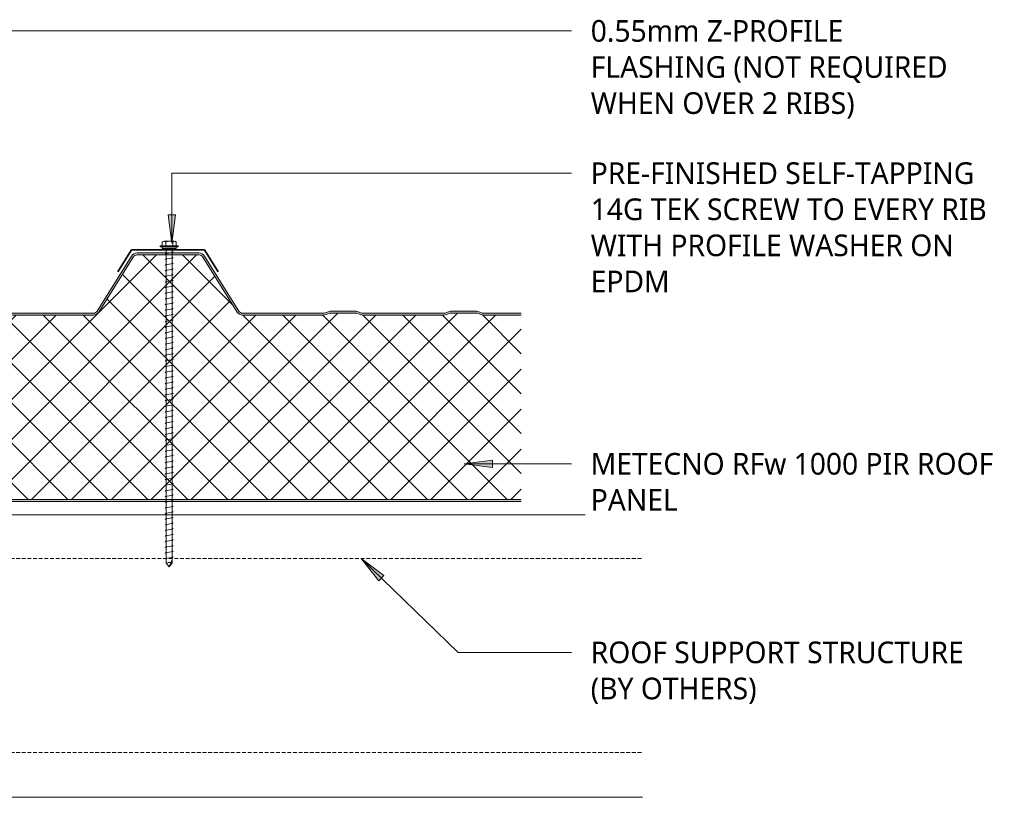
# Model space of a CAD drawing. Header units: millimetres. Extents: x -420 to 976, y 34 to 664.
# Tile 5 of 5: x 453 to 976, y 251 to 664. Entities that reach past the tile are written whole.
import ezdxf

# ---------------------------------------------------------------- set-up
doc = ezdxf.new("R2010")
doc.units = ezdxf.units.MM
doc.linetypes.add('Dash Short', pattern=[3, 2, -1])
for name, color, linetype, lineweight in [('A-DETL', 90, 'Continuous', 13), ('A-DETL-GENF', 92, 'Continuous', 13), ('G-ANNO-TEXT', 231, 'Continuous', 9)]:
    doc.layers.add(name, color=color, linetype=linetype, lineweight=lineweight)
doc.styles.add('Yu Gothic', font='Yu Gothic.ttf', dxfattribs={"height": 11.5})

# ---------------------------------------------------------------- blocks, each defined once
blk = doc.blocks.new('Metecno RFw 1000 - FLAT FINISH - RFw 1000 100mm - FLAT-4181614-06  BARGE CAPPING DETAIL')
at = {"layer": 'A-DETL-GENF'}
h = blk.add_hatch(color=256, dxfattribs=at)
h.paths.add_polyline_path([(1018.2, 0), (975.24, -0.04), (973.03, -0.05), (973.03, 0), (274.75, 0), (274.75, -1), (1018.41, -1.03), (1018.77, -1.23), (1018.97, -1.59), (1019, -1.8), (1018.97, -6.17), (1018.77, -6.53), (1018.6, -6.65), (1014.54, -9), (1001.2, -9), (1000.63, -9.07), (1000.1, -9.29), (999.64, -9.64), (999.29, -10.1), (999.07, -10.63), (999, -11.2), (998.97, -13.41), (998.77, -13.76), (998.41, -13.97), (998.2, -14), (994, -14), (994, -15), (998.41, -14.97), (998.67, -14.94), (999.1, -14.76), (999.47, -14.47), (999.84, -13.89), (999.94, -13.67), (1000, -13.2), (1000.04, -10.89), (1000.16, -10.6), (1000.35, -10.35), (1000.6, -10.16), (1000.89, -10.04), (1001.21, -10), (1014.54, -9.97), (1014.79, -9.94), (1015.22, -9.76), (1019.1, -7.52), (1019.47, -7.23), (1019.84, -6.65), (1019.94, -6.43), (1020, -5.96), (1020, -1.8), (1019.9, -1.23), (1019.76, -0.9), (1019.47, -0.53), (1019, -0.2), (1018.6, -0.05), (1018.41, -0.03)])
h.paths.add_polyline_path([(879.95, -99), (879.19, -99.07), (878.46, -99.29), (876.68, -100), (862.07, -100), (860.28, -99.29), (859.55, -99.07), (858.74, -99), (815.95, -99), (815.19, -99.07), (814.46, -99.29), (812.68, -100), (798.07, -100), (796.28, -99.29), (795.55, -99.07), (794.79, -99), (752.04, -99), (751.18, -99.11), (750.39, -99.43), (749.69, -99.93), (749.15, -100.6), (730.91, -129.78), (730.5, -130.29), (729.97, -130.67), (729.36, -130.92), (728.71, -131), (696.04, -131), (695.38, -130.92), (694.77, -130.67), (694.25, -130.29), (693.83, -129.78), (675.59, -100.6), (675.05, -99.93), (674.36, -99.43), (673.56, -99.11), (672.71, -99), (629.95, -99), (629.19, -99.07), (628.46, -99.29), (626.68, -100), (612.07, -100), (610.28, -99.29), (609.55, -99.07), (608.79, -99), (565.95, -99), (565.19, -99.07), (564.46, -99.29), (562.68, -100), (548.07, -100), (546.28, -99.29), (545.55, -99.07), (544.79, -99), (502.04, -99), (501.18, -99.11), (500.39, -99.43), (499.69, -99.93), (499.15, -100.6), (480.91, -129.78), (480.5, -130.29), (479.97, -130.67), (479.36, -130.92), (478.71, -131), (446.04, -131), (445.38, -130.92), (444.77, -130.67), (444.25, -130.29), (443.83, -129.78), (425.59, -100.6), (425.05, -99.93), (424.36, -99.43), (423.56, -99.11), (422.71, -99), (379.95, -99), (379.19, -99.07), (378.46, -99.29), (376.68, -100), (362.07, -100), (360.28, -99.29), (359.55, -99.07), (358.79, -99), (315.95, -99), (315.19, -99.07), (314.46, -99.29), (312.68, -100), (298.07, -100), (296.28, -99.29), (295.55, -99.07), (294.79, -99), (274.75, -99), (274.75, -100), (295.36, -100.05), (296.28, -100.36), (297.88, -100.95), (298.45, -101), (312.86, -100.95), (313.41, -100.79), (315.38, -100.05), (315.95, -100), (359.36, -100.05), (360.28, -100.36), (361.88, -100.95), (362.45, -101), (376.86, -100.95), (377.41, -100.79), (379.38, -100.05), (379.95, -100), (422.71, -100), (423.31, -100.08), (423.87, -100.3), (424.36, -100.66), (424.74, -101.13), (442.98, -130.31), (443.56, -131.01), (444.29, -131.55), (445.13, -131.89), (446.04, -132), (478.71, -132), (479.61, -131.89), (480.5, -131.52), (481.2, -131), (481.76, -130.31), (500, -101.13), (500.39, -100.66), (500.87, -100.3), (501.43, -100.08), (502.04, -100), (545.36, -100.05), (546.28, -100.36), (547.88, -100.95), (548.45, -101), (562.86, -100.95), (563.41, -100.79), (565.38, -100.05), (565.95, -100), (609.36, -100.05), (610.28, -100.36), (611.88, -100.95), (612.45, -101), (626.86, -100.95), (627.41, -100.79), (629.38, -100.05), (629.95, -100), (672.71, -100), (673.31, -100.08), (673.87, -100.3), (674.36, -100.66), (674.74, -101.13), (692.98, -130.31), (693.56, -131.01), (694.29, -131.55), (695.13, -131.89), (696.04, -132), (728.71, -132), (729.61, -131.89), (730.45, -131.55), (731.2, -131), (731.76, -130.31), (750, -101.13), (750.39, -100.66), (750.87, -100.3), (751.43, -100.08), (752.04, -100), (795.36, -100.05), (796.28, -100.36), (797.88, -100.95), (798.45, -101), (812.86, -100.95), (813.41, -100.79), (815.38, -100.05), (815.95, -100), (859.36, -100.05), (860.28, -100.36), (861.01, -100.65), (864.05, -100.65), (864.05, -101), (871.89, -101), (871.89, -100.65), (877.74, -100.65), (879.38, -100.05), (879.95, -100), (922.71, -100), (923.31, -100.08), (923.87, -100.3), (924.36, -100.66), (924.74, -101.13), (942.98, -130.31), (943.56, -131.01), (944.29, -131.55), (945.13, -131.89), (946.04, -132), (978.71, -132), (979.61, -131.89), (980.45, -131.55), (981.19, -131.01), (981.76, -130.31), (1000, -101.13), (999.15, -100.6), (980.91, -129.78), (980.5, -130.29), (979.97, -130.67), (979.36, -130.92), (978.71, -131), (946.04, -131), (945.38, -130.92), (944.77, -130.67), (944.25, -130.29), (943.82, -129.77), (925.59, -100.6), (925.05, -99.93), (924.36, -99.43), (923.56, -99.11), (922.71, -99), (901.28, -99)])
h = blk.add_hatch(dxfattribs=at)
h.set_pattern_fill('FP_2', color=256, style=0, pattern_type=2)
h.set_pattern_definition([(225, (994.463, 408.323), (10.6066, -10.6066), []), (315, (994.463, 408.323), (10.6066, 10.6066), [])])
h.paths.add_polyline_path([(1018.2, -1), (274.75, -1), (274.75, -99), (294.79, -99), (295.55, -99.07), (296.28, -99.29), (298.07, -100), (312.68, -100), (314.46, -99.29), (315.19, -99.07), (315.95, -99), (358.79, -99), (359.55, -99.07), (360.28, -99.29), (362.07, -100), (376.68, -100), (378.46, -99.29), (379.19, -99.07), (379.95, -99), (422.71, -99), (423.56, -99.11), (424.36, -99.43), (425.05, -99.93), (425.59, -100.6), (443.83, -129.78), (444.25, -130.29), (444.77, -130.67), (445.38, -130.92), (446.04, -131), (478.71, -131), (479.36, -130.92), (479.97, -130.67), (480.5, -130.29), (480.91, -129.78), (499.15, -100.6), (499.69, -99.93), (500.39, -99.43), (501.18, -99.11), (502.04, -99), (544.79, -99), (545.55, -99.07), (546.28, -99.29), (548.07, -100), (562.68, -100), (564.46, -99.29), (565.19, -99.07), (565.95, -99), (608.79, -99), (609.55, -99.07), (610.28, -99.29), (612.07, -100), (626.68, -100), (628.46, -99.29), (629.19, -99.07), (629.95, -99), (672.71, -99), (673.56, -99.11), (674.36, -99.43), (675.05, -99.93), (675.59, -100.6), (693.83, -129.78), (694.25, -130.29), (694.77, -130.67), (695.38, -130.92), (696.04, -131), (728.71, -131), (729.36, -130.92), (729.97, -130.67), (730.5, -130.29), (730.91, -129.78), (749.15, -100.6), (749.69, -99.93), (750.39, -99.43), (751.18, -99.11), (752.04, -99), (794.79, -99), (795.55, -99.07), (796.28, -99.29), (798.07, -100), (812.68, -100), (814.46, -99.29), (815.19, -99.07), (815.95, -99), (858.79, -99), (859.55, -99.07), (860.28, -99.29), (862.07, -100), (876.68, -100), (878.46, -99.29), (879.19, -99.07), (879.95, -99), (922.71, -99), (923.56, -99.11), (924.36, -99.43), (925.05, -99.93), (925.59, -100.6), (943.83, -129.78), (944.25, -130.29), (944.77, -130.67), (945.38, -130.92), (946.04, -131), (978.71, -131), (979.36, -130.92), (979.97, -130.67), (980.5, -130.29), (980.91, -129.78), (1000, -99.24), (1000, -13.2), (999.94, -13.67), (999.76, -14.1), (999.47, -14.47), (999.1, -14.76), (998.67, -14.94), (998.2, -15), (994, -15), (994, -14), (998.41, -13.97), (998.77, -13.76), (998.89, -13.6), (999, -13.2), (999, -11.2), (999.07, -10.63), (999.29, -10.1), (999.64, -9.64), (1000.1, -9.29), (1000.63, -9.07), (1001.2, -9), (1014.54, -9), (1018.77, -6.53), (1018.89, -6.36), (1019, -5.96), (1019, -1.8), (1018.89, -1.4), (1018.6, -1.11), (1018.41, -1.03)])
for p, q in [((973.03, 0), (274.75, 0)), ((1018.2, 0), (977.95, 0)), ((1018.2, -1), (274.75, -1)), ((1019, -5.96), (1019, -1.8)), ((1020, -5.96), (1020, -1.8)), ((1001.2, -9), (1014.54, -9)), ((1014.54, -9), (1018.6, -6.65)), ((1015.22, -9.76), (1019.1, -7.52)), ((994, -15), (994, -14)), ((994, -14), (998.2, -14)), ((998.2, -15), (994, -15)), ((999, -13.2), (999, -11.2)), ((1000, -13.2), (1000, -11.2)), ((1000, -99.24), (1000, -13.2)), ((274.75, -99), (294.79, -99)), ((296.28, -99.29), (298.07, -100)), ((312.68, -100), (314.46, -99.29)), ((315.95, -99), (358.79, -99)), ((360.28, -99.29), (362.07, -100)), ((376.68, -100), (378.46, -99.29)), ((379.95, -99), (422.71, -99)), ((502.04, -99), (544.79, -99)), ((546.28, -99.29), (548.07, -100)), ((562.68, -100), (564.46, -99.29)), ((565.95, -99), (608.79, -99)), ((610.28, -99.29), (612.07, -100)), ((626.68, -100), (628.46, -99.29)), ((629.95, -99), (672.71, -99)), ((752.04, -99), (794.79, -99)), ((796.28, -99.29), (798.07, -100)), ((812.68, -100), (814.46, -99.29)), ((815.95, -99), (858.79, -99)), ((860.28, -99.29), (862.07, -100)), ((876.68, -100), (878.46, -99.29)), ((879.95, -99), (922.71, -99)), ((980.91, -129.78), (1000, -99.24)), ((274.75, -100), (294.79, -100)), ((295.91, -100.21), (297.34, -100.79)), ((298.07, -100), (312.68, -100)), ((298.45, -101), (312.29, -101)), ((313.41, -100.79), (314.84, -100.21)), ((315.95, -100), (358.79, -100)), ((359.91, -100.21), (361.34, -100.79)), ((362.07, -100), (376.68, -100)), ((362.45, -101), (376.29, -101)), ((377.41, -100.79), (378.84, -100.21)), ((379.95, -100), (422.71, -100)), ((424.74, -101.13), (442.98, -130.31)), ((425.59, -100.6), (443.83, -129.78)), ((480.91, -129.78), (499.15, -100.6)), ((481.76, -130.31), (500, -101.13)), ((502.04, -100), (544.79, -100)), ((545.91, -100.21), (547.34, -100.79)), ((548.07, -100), (562.68, -100)), ((548.45, -101), (562.29, -101)), ((563.41, -100.79), (564.84, -100.21)), ((565.95, -100), (608.79, -100)), ((609.91, -100.21), (611.34, -100.79)), ((612.07, -100), (626.68, -100)), ((612.45, -101), (626.29, -101)), ((627.41, -100.79), (628.84, -100.21)), ((629.95, -100), (672.71, -100)), ((674.74, -101.13), (692.98, -130.31)), ((675.59, -100.6), (693.83, -129.78)), ((730.91, -129.78), (749.15, -100.6)), ((731.76, -130.31), (750, -101.13)), ((752.04, -100), (794.79, -100)), ((795.91, -100.21), (797.34, -100.79)), ((798.07, -100), (812.68, -100)), ((798.45, -101), (812.29, -101)), ((813.41, -100.79), (814.84, -100.21)), ((815.95, -100), (858.79, -100)), ((859.91, -100.21), (861.01, -100.65)), ((862.07, -100), (876.68, -100)), ((864.05, -101), (871.89, -101)), ((877.74, -100.65), (878.84, -100.21)), ((879.95, -100), (902.33, -100)), ((909.66, -100), (922.71, -100)), ((924.74, -101.13), (942.98, -130.31)), ((925.59, -100.6), (943.83, -129.78)), ((981.76, -130.31), (1000, -101.13)), ((1000, -101.13), (999.15, -100.6)), ((446.04, -131), (478.71, -131)), ((446.04, -132), (478.71, -132)), ((696.04, -131), (728.71, -131)), ((696.04, -132), (728.71, -132)), ((946.04, -131), (978.71, -131)), ((946.04, -132), (978.71, -132))]:
    blk.add_line(p, q, dxfattribs=at)
for centre, radius, start, end in [((1018.2, -1.8), 1.8, 360, 90), ((1018.2, -1.8), 0.8, 360, 90), ((1018.2, -1.8), 0.8, 360, 30), ((1001.2, -11.2), 2.2, 90, 180), ((1001.2, -11.2), 1.2, 90, 180), ((1014.32, -8.2), 1.8, 270, 300), ((1018.2, -5.96), 0.8, 300, 0), ((1018.2, -5.96), 0.8, 330, 0), ((1018.2, -5.96), 1.8, 300, 360), ((998.2, -13.2), 1.8, 270, 360), ((998.2, -13.2), 0.8, 270, 0), ((998.2, -13.2), 0.8, 330, 0), ((294.79, -103), 4, 68.1986, 90), ((315.95, -103), 4, 90, 111.8014), ((358.79, -103), 4, 68.1986, 90), ((379.95, -103), 4, 90, 111.8014), ((422.71, -102.4), 3.4, 32.0054, 90), ((502.04, -102.4), 3.4, 90, 147.9946), ((544.79, -103), 4, 68.1986, 90), ((565.95, -103), 4, 90, 111.8014), ((608.79, -103), 4, 68.1986, 90), ((629.95, -103), 4, 90, 111.8014), ((672.71, -102.4), 3.4, 32.0054, 90), ((752.04, -102.4), 3.4, 90, 147.9946), ((794.79, -103), 4, 68.1986, 90), ((815.95, -103), 4, 90, 111.8014), ((858.79, -103), 4, 68.1986, 90), ((879.95, -103), 4, 90, 111.8014), ((922.71, -102.4), 3.4, 32.0054, 90), ((294.79, -103), 3, 68.1986, 90), ((298.45, -98), 3, 248.1986, 270), ((312.29, -98), 3, 270, 291.8014), ((315.95, -103), 3, 90, 111.8014), ((358.79, -103), 3, 68.1986, 90), ((362.45, -98), 3, 248.1986, 270), ((376.29, -98), 3, 270, 291.8014), ((379.95, -103), 3, 90, 111.8014), ((422.71, -102.4), 2.4, 32.0054, 90), ((502.04, -102.4), 2.4, 90, 147.9946), ((544.79, -103), 3, 68.1986, 90), ((548.45, -98), 3, 248.1986, 270), ((562.29, -98), 3, 270, 291.8014), ((565.95, -103), 3, 90, 111.8014), ((608.79, -103), 3, 68.1986, 90), ((612.45, -98), 3, 248.1986, 270), ((626.29, -98), 3, 270, 291.8014), ((629.95, -103), 3, 90, 111.8014), ((672.71, -102.4), 2.4, 32.0054, 90), ((752.04, -102.4), 2.4, 90, 147.9946), ((794.79, -103), 3, 68.1986, 90), ((798.45, -98), 3, 248.1986, 270), ((812.29, -98), 3, 270, 291.8014), ((815.95, -103), 3, 90, 111.8014), ((858.79, -103), 3, 68.1986, 90), ((879.95, -103), 3, 90, 111.8014), ((922.71, -102.4), 2.4, 32.0054, 90), ((446.04, -128.4), 3.6, 212.0054, 270), ((446.04, -128.4), 2.6, 212.0054, 270), ((478.71, -128.4), 2.6, 270, 327.9946), ((478.71, -128.4), 3.6, 270, 327.9946), ((696.04, -128.4), 3.6, 212.0054, 270), ((696.04, -128.4), 2.6, 212.0054, 270), ((728.71, -128.4), 2.6, 270, 327.9946), ((728.71, -128.4), 3.6, 270, 327.9946), ((946.04, -128.4), 3.6, 212.0054, 270), ((946.04, -128.4), 2.6, 212.0054, 270), ((978.71, -128.4), 2.6, 270, 327.9946), ((978.71, -128.4), 3.6, 270, 327.9946)]:
    blk.add_arc(centre, radius, start, end, dxfattribs=at)
blk = doc.blocks.new('Screw1 - Screw 6-4185320-06  BARGE CAPPING DETAIL')
at = {"layer": 'A-DETL-GENF'}
blk.add_hatch(color=256, dxfattribs=at).paths.add_polyline_path([(3.67, 0), (3.67, 1), (-3.67, 1), (-3.67, 0)])
for p, q in [((4.79, 1.5), (-4.79, 1.5)), ((-4.79, 1.5), (-4.79, 1)), ((-3.67, 1), (-4.79, 1)), ((-3.67, 1.5), (-3.67, 3.47)), ((3.67, 1), (-3.67, 1)), ((-3.67, 1), (-3.67, 0)), ((-3.67, 0), (3.67, 0)), ((-2.76, 3.97), (2.76, 3.97)), ((-1.85, 1.5), (-1.85, 3.47)), ((-1.6, 0), (-1.6, -167.16)), ((1.6, -167.16), (1.6, 0)), ((1.85, 1.5), (1.85, 3.47)), ((3.67, 1.5), (3.67, 3.47)), ((4.79, 1), (3.67, 1)), ((3.67, 0), (3.67, 1)), ((4.79, 1), (4.79, 1.5)), ((2.17, -1.91), (-2.17, -2.67)), ((-2.17, -2.67), (-1.6, -3)), ((2.17, -4.91), (-2.17, -5.67)), ((1.6, -1.58), (2.17, -1.91)), ((1.6, -4.58), (2.17, -4.91)), ((-2.17, -5.67), (-1.6, -6)), ((2.17, -7.91), (-2.17, -8.67)), ((-2.17, -8.67), (-1.6, -9)), ((1.6, -7.58), (2.17, -7.91)), ((2.17, -10.91), (-2.17, -11.67)), ((-2.17, -11.67), (-1.6, -12)), ((2.17, -13.91), (-2.17, -14.67)), ((-2.17, -14.67), (-1.6, -15)), ((1.6, -10.58), (2.17, -10.91)), ((1.6, -13.58), (2.17, -13.91)), ((2.17, -16.91), (-2.17, -17.67)), ((-2.17, -17.67), (-1.6, -18)), ((2.17, -19.91), (-2.17, -20.67)), ((-2.17, -20.67), (-1.6, -21)), ((1.6, -16.58), (2.17, -16.91)), ((1.6, -19.58), (2.17, -19.91)), ((2.17, -22.91), (-2.17, -23.67)), ((-2.17, -23.67), (-1.6, -24)), ((2.17, -25.91), (-2.17, -26.67)), ((1.6, -22.58), (2.17, -22.91)), ((1.6, -25.58), (2.17, -25.91)), ((-2.17, -26.67), (-1.6, -27)), ((2.17, -28.91), (-2.17, -29.67)), ((-2.17, -29.67), (-1.6, -30)), ((1.6, -28.58), (2.17, -28.91)), ((2.17, -31.91), (-2.17, -32.67)), ((-2.17, -32.67), (-1.6, -33)), ((2.17, -34.91), (-2.17, -35.67)), ((-2.17, -35.67), (-1.6, -36)), ((1.6, -31.58), (2.17, -31.91)), ((1.6, -34.58), (2.17, -34.91)), ((2.17, -37.91), (-2.17, -38.67)), ((-2.17, -38.67), (-1.6, -39)), ((2.17, -40.91), (-2.17, -41.67)), ((-2.17, -41.67), (-1.6, -42)), ((1.6, -37.58), (2.17, -37.91)), ((1.6, -40.58), (2.17, -40.91)), ((2.17, -43.91), (-2.17, -44.67)), ((-2.17, -44.67), (-1.6, -45)), ((2.17, -46.91), (-2.17, -47.67)), ((1.6, -43.58), (2.17, -43.91)), ((1.6, -46.58), (2.17, -46.91)), ((-2.17, -47.67), (-1.6, -48)), ((2.17, -49.91), (-2.17, -50.67)), ((-2.17, -50.67), (-1.6, -51)), ((1.6, -49.58), (2.17, -49.91)), ((2.17, -52.91), (-2.17, -53.67)), ((-2.17, -53.67), (-1.6, -54)), ((2.17, -55.91), (-2.17, -56.67)), ((-2.17, -56.67), (-1.6, -57)), ((1.6, -52.58), (2.17, -52.91)), ((1.6, -55.58), (2.17, -55.91)), ((2.17, -58.91), (-2.17, -59.67)), ((-2.17, -59.67), (-1.6, -60)), ((2.17, -61.91), (-2.17, -62.67)), ((-2.17, -62.67), (-1.6, -63)), ((1.6, -58.58), (2.17, -58.91)), ((1.6, -61.58), (2.17, -61.91)), ((2.17, -64.91), (-2.17, -65.67)), ((-2.17, -65.67), (-1.6, -66)), ((2.17, -67.91), (-2.17, -68.67)), ((1.6, -64.58), (2.17, -64.91)), ((1.6, -67.58), (2.17, -67.91)), ((-2.17, -68.67), (-1.6, -69)), ((2.17, -70.91), (-2.17, -71.67)), ((-2.17, -71.67), (-1.6, -72)), ((1.6, -70.58), (2.17, -70.91)), ((2.17, -73.91), (-2.17, -74.67)), ((-2.17, -74.67), (-1.6, -75)), ((2.17, -76.91), (-2.17, -77.67)), ((-2.17, -77.67), (-1.6, -78)), ((1.6, -73.58), (2.17, -73.91)), ((1.6, -76.58), (2.17, -76.91)), ((2.17, -79.91), (-2.17, -80.67)), ((-2.17, -80.67), (-1.6, -81)), ((2.17, -82.91), (-2.17, -83.67)), ((1.6, -79.58), (2.17, -79.91)), ((1.6, -82.58), (2.17, -82.91)), ((-2.17, -83.67), (-1.6, -84)), ((2.17, -85.91), (-2.17, -86.67)), ((-2.17, -86.67), (-1.6, -87)), ((1.6, -85.58), (2.17, -85.91)), ((1.6, -88.58), (2.17, -88.91)), ((2.17, -88.91), (-2.17, -89.67)), ((-2.17, -89.67), (-1.6, -90)), ((2.17, -91.91), (-2.17, -92.67)), ((-2.17, -92.67), (-1.6, -93)), ((1.6, -91.58), (2.17, -91.91)), ((2.17, -94.91), (-2.17, -95.67)), ((-2.17, -95.67), (-1.6, -96)), ((2.17, -97.91), (-2.17, -98.67)), ((-2.17, -98.67), (-1.6, -99)), ((1.6, -94.58), (2.17, -94.91)), ((1.6, -97.58), (2.17, -97.91)), ((2.17, -100.91), (-2.17, -101.67)), ((-2.17, -101.67), (-1.6, -102)), ((2.17, -103.91), (-2.17, -104.67)), ((1.6, -100.58), (2.17, -100.91)), ((1.6, -103.58), (2.17, -103.91)), ((-2.17, -104.67), (-1.6, -105)), ((2.17, -106.91), (-2.17, -107.67)), ((-2.17, -107.67), (-1.6, -108)), ((1.6, -106.58), (2.17, -106.91)), ((1.6, -109.58), (2.17, -109.91)), ((2.17, -109.91), (-2.17, -110.67)), ((-2.17, -110.67), (-1.6, -111)), ((2.17, -112.91), (-2.17, -113.67)), ((-2.17, -113.67), (-1.6, -114)), ((1.6, -112.58), (2.17, -112.91)), ((2.17, -115.91), (-2.17, -116.67)), ((-2.17, -116.67), (-1.6, -117)), ((2.17, -118.91), (-2.17, -119.67)), ((-2.17, -119.67), (-1.6, -120)), ((1.6, -115.58), (2.17, -115.91)), ((1.6, -118.58), (2.17, -118.91)), ((2.17, -121.91), (-2.17, -122.67)), ((-2.17, -122.67), (-1.6, -123)), ((2.17, -124.91), (-2.17, -125.67)), ((1.6, -121.58), (2.17, -121.91)), ((1.6, -124.58), (2.17, -124.91)), ((-2.17, -125.67), (-1.6, -126)), ((2.17, -127.91), (-2.17, -128.67)), ((-2.17, -128.67), (-1.6, -129)), ((1.6, -127.58), (2.17, -127.91)), ((1.6, -130.58), (2.17, -130.91)), ((2.17, -130.91), (-2.17, -131.67)), ((-2.17, -131.67), (-1.6, -132)), ((2.17, -133.91), (-2.17, -134.67)), ((-2.17, -134.67), (-1.6, -135)), ((1.6, -133.58), (2.17, -133.91)), ((2.17, -136.91), (-2.17, -137.67)), ((-2.17, -137.67), (-1.6, -138)), ((2.17, -139.91), (-2.17, -140.67)), ((-2.17, -140.67), (-1.6, -141)), ((1.6, -136.58), (2.17, -136.91)), ((1.6, -139.58), (2.17, -139.91)), ((2.17, -142.91), (-2.17, -143.67)), ((-2.17, -143.67), (-1.6, -144)), ((2.17, -145.91), (-2.17, -146.67)), ((1.6, -142.58), (2.17, -142.91)), ((1.6, -145.58), (2.17, -145.91)), ((-2.17, -146.67), (-1.6, -147)), ((2.17, -148.91), (-2.17, -149.67)), ((-2.17, -149.67), (-1.6, -150)), ((1.6, -148.58), (2.17, -148.91)), ((1.6, -151.58), (2.17, -151.91)), ((2.17, -151.91), (-2.17, -152.67)), ((-2.17, -152.67), (-1.6, -153)), ((2.17, -154.91), (-2.17, -155.67)), ((-2.17, -155.67), (-1.6, -156)), ((1.6, -154.58), (2.17, -154.91)), ((2.17, -157.91), (-2.17, -158.67)), ((-2.17, -158.67), (-1.6, -159)), ((2.17, -160.91), (-2.17, -161.67)), ((-2.17, -161.67), (-1.6, -162)), ((1.6, -157.58), (2.17, -157.91)), ((1.6, -160.58), (2.17, -160.91)), ((2.17, -163.91), (-2.17, -164.67)), ((-2.17, -164.67), (-1.6, -165)), ((-1.6, -167.16), (0, -169.07)), ((0, -169.07), (1.6, -165.11)), ((1.6, -167.16), (0, -169.07)), ((1.6, -163.58), (2.17, -163.91))]:
    blk.add_line(p, q, dxfattribs=at)
for centre, radius, start, end in [((-2.76, 2.9), 1.08, 32.3801, 147.6199), ((0, 0.31), 3.67, 59.7274, 120.2726), ((2.76, 2.9), 1.08, 32.3801, 147.6199), ((0.08, -169.79), 3.11, 74.3059, 122.4975)]:
    blk.add_arc(centre, radius, start, end, dxfattribs=at)

msp = doc.modelspace()

# ---------------------------------------------------------------- hatches: boundary and pattern name
at = {"layer": 'G-ANNO-TEXT'}
for points in [[(534.16, 545.58), (536.14, 560.58), (532.19, 560.58)], [(689.37, 428.31), (704.37, 426.34), (704.37, 430.29)], [(634.58, 378), (643.99, 366.15), (646.74, 368.99)]]:
    msp.add_hatch(color=7, dxfattribs=at).paths.add_polyline_path(points)

# ---------------------------------------------------------------- linework, layer by layer
at = {"layer": 'A-DETL', "lineweight": 35}
for p, q in [((512.75, 541.91), (505.48, 530.27)), ((512.75, 541.91), (551.43, 541.91)), ((551.43, 541.91), (558.7, 530.27))]:
    msp.add_line(p, q, dxfattribs=at)
at = {"layer": 'A-DETL'}
for p, q in [((40.47, 401.1), (784.01, 401.1)), ((43.47, 251.1), (784.01, 251.1))]:
    msp.add_line(p, q, dxfattribs=at)
at = {"layer": 'A-DETL', "linetype": 'Dash Short'}
for p, q in [((43.47, 378.06), (784.01, 378.06)), ((43.47, 274.87), (784.01, 274.87))]:
    msp.add_line(p, q, dxfattribs=at)
at = {"layer": 'G-ANNO-TEXT', "color": 7}
for p, q in [((145.56, 658.31), (746.43, 658.31)), ((534.16, 582.73), (746.43, 582.73)), ((534.16, 545.58), (534.16, 582.73)), ((536.14, 560.58), (532.19, 560.58)), ((532.19, 560.58), (534.16, 545.58)), ((534.16, 545.58), (536.14, 560.58)), ((704.37, 430.29), (689.37, 428.31)), ((704.37, 426.34), (704.37, 430.29)), ((689.37, 428.31), (704.37, 426.34)), ((689.37, 428.31), (746.43, 428.31)), ((634.58, 378), (643.99, 366.15)), ((646.74, 368.99), (634.58, 378)), ((634.58, 378), (686.17, 328.1)), ((643.99, 366.15), (646.74, 368.99)), ((686.17, 328.1), (746.43, 328.1))]:
    msp.add_line(p, q, dxfattribs=at)

# ---------------------------------------------------------------- block references
at = {"layer": 'A-DETL-GENF'}
msp.add_blockref('Screw1 - Screw 6-4185320-06  BARGE CAPPING DETAIL', (532.72, 542.61), dxfattribs=at)
at = {"layer": 'A-DETL-GENF', "rotation": 180}
msp.add_blockref('Metecno RFw 1000 - FLAT FINISH - RFw 1000 100mm - FLAT-4181614-06  BARGE CAPPING DETAIL', (994.46, 408.32), dxfattribs=at)

# ---------------------------------------------------------------- texts
at = {"layer": 'G-ANNO-TEXT', "color": 7, "char_height": 11.5, "attachment_point": 1, "style": 'Yu Gothic', "bg_fill": 3, "box_fill_scale": 1.25, "bg_fill_color": 9, "bg_fill_true_color": 13158600, "bg_fill_transparency": 0}
for s, insert, width in [('0.55mm Z-PROFILE ', (756.59, 664.06), 171.1603), ('FLASHING (NOT REQUIRED ', (756.59, 644.88), 242.5105), ('WHEN OVER 2 RIBS)', (756.59, 625.7), 176.7721), ('PRE-FINISHED SELF-TAPPING ', (756.59, 588.48), 269.367), ('14G TEK SCREW TO EVERY RIB ', (756.59, 569.3), 274.578), ('WITH PROFILE WASHER ON ', (756.59, 550.12), 246.5189), ('EPDM', (756.59, 530.94), 53.3122), ('METECNO RFw 1000 PIR ROOF ', (756.59, 434.06), 270.1687), ('ROOF SUPPORT STRUCTURE ', (756.59, 333.85), 255.7383), ('(BY OTHERS)', (756.59, 314.67), 115.443)]:
    msp.add_mtext(s, dxfattribs=dict(at, insert=insert, width=width))

# ---------------------------------------------------------------- next in the draw order: texts
at = {"layer": 'G-ANNO-TEXT', "color": 7, "insert": (756.59, 414.88), "char_height": 11.5, "width": 59.3249, "attachment_point": 1, "style": 'Yu Gothic', "bg_fill": 3, "box_fill_scale": 1.25, "bg_fill_color": 9, "bg_fill_true_color": 13158600, "bg_fill_transparency": 0}
msp.add_mtext('PANEL', dxfattribs=at)

doc.saveas('drawing.dxf')
